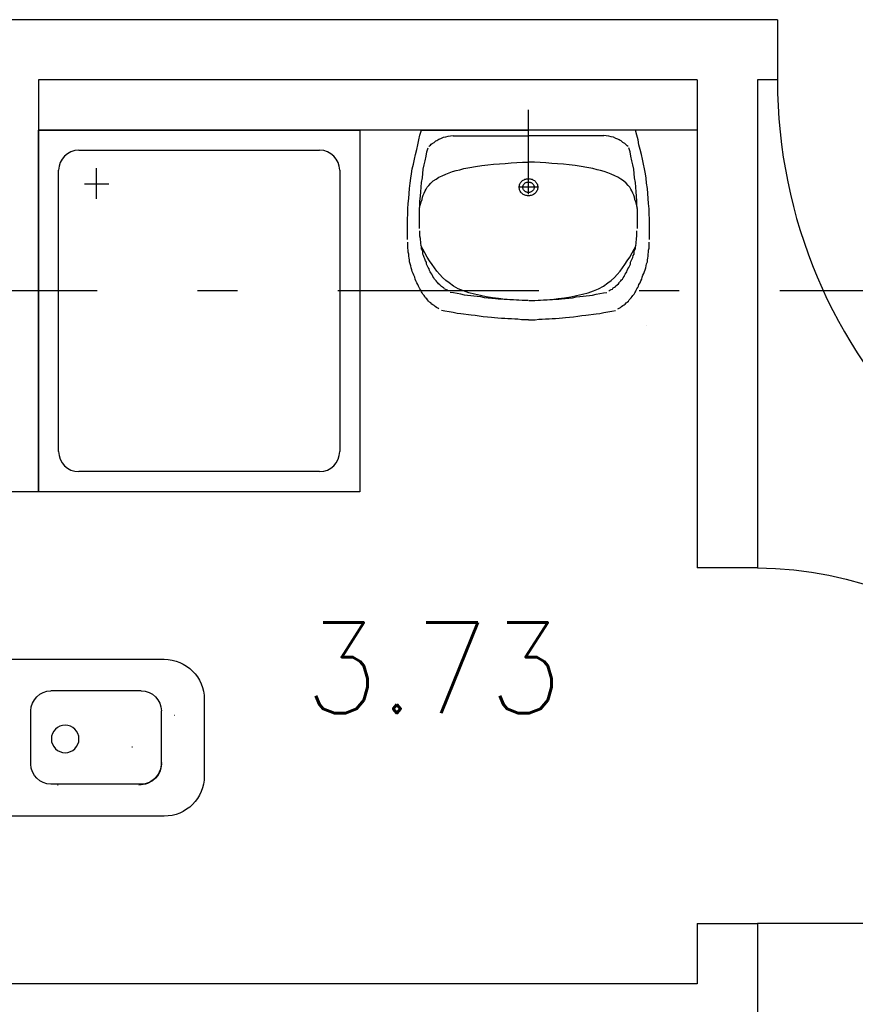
# Model space of a CAD drawing. Extents: x -1702.1 to -1638.5, y 1185.1 to 1220.8.
# Tile 21 of 50: x -1671.8 to -1669.8, y 1196.1 to 1198.6. Entities that reach past the tile are written whole.
import ezdxf
from ezdxf.enums import TextEntityAlignment as Align

# ---------------------------------------------------------------- set-up
doc = ezdxf.new("R2010")
doc.units = 0
doc.header["$MEASUREMENT"] = 0
doc.linetypes.add('DASHDOT', pattern=[1, 0.5, -0.25, 0, -0.25])
doc.layers.get('0').update_dxf_attribs({"linetype": 'CONTINUOUS'})
for name, color, linetype in [('13', 94, 'CONTINUOUS'), ('18', 5, 'CONTINUOUS'), ('45', 132, 'CONTINUOUS'), ('48', 33, 'CONTINUOUS'), ('8', 1, 'CONTINUOUS')]:
    doc.layers.add(name, color=color, linetype=linetype)
doc.styles.add('ROMANS', font='ROMANS', dxfattribs={"height": 0.2})

msp = doc.modelspace()

# ---------------------------------------------------------------- linework, layer by layer
at = {"linetype": 'Continuous'}
msp.add_line((-1670.5816, 1198.16028, 0.21561), (-1670.5816, 1198.35284, 0.21561), dxfattribs=at)
at = {"linetype": 'Continuous', "elevation": 0.21561}
msp.add_lwpolyline([(-1670.2876, 1197.81701), (-1670.2876, 1197.81701), (-1670.2876, 1197.81701), (-1670.2876, 1197.81701)], close=True, dxfattribs=at)
at = {"layer": '13', "linetype": 'Continuous'}
for p, q in [((-1669.9616, 1198.57739, 0.21561), (-1674.3916, 1198.57739, 0.21561)), ((-1671.8016, 1198.42739, 0.21561), (-1671.8016, 1197.40239, 0.21561)), ((-1670.1616, 1198.42739, 0.21561), (-1671.8016, 1198.42739, 0.21561)), ((-1670.1616, 1198.42739, 0.21561), (-1670.1616, 1197.21239, 0.21561)), ((-1669.9616, 1198.42739, 0.21561), (-1670.0116, 1198.42739, 0.21561)), ((-1670.0116, 1198.42739, 0.21561), (-1670.0116, 1197.21239, 0.21561)), ((-1670.1616, 1198.30239, 0.21561), (-1671.8016, 1198.30239, 0.21561)), ((-1671.8016, 1197.40239, 0.21561), (-1672.0016, 1197.40239, 0.21561)), ((-1670.1616, 1196.32739, 0.21561), (-1670.1616, 1196.17739, 0.21561)), ((-1670.0116, 1196.32739, 0.21561), (-1670.0116, 1196.02739, 0.21561)), ((-1670.1616, 1196.17739, 0.21561), (-1672.0016, 1196.17739, 0.21561))]:
    msp.add_line(p, q, dxfattribs=at)
at = {"layer": '13', "linetype": 'Continuous', "elevation": 0.21561}
for points in [[(-1669.9616, 1198.57739), (-1669.9616, 1198.42739), (-1669.9616, 1198.42739), (-1669.9616, 1198.42739)], [(-1670.0116, 1197.21239), (-1670.0116, 1197.21239), (-1670.0116, 1197.21239), (-1670.1616, 1197.21239)], [(-1670.1616, 1196.32739), (-1670.0116, 1196.32739), (-1670.0116, 1196.32739), (-1670.0116, 1196.32739)]]:
    msp.add_lwpolyline(points, dxfattribs=at)
at = {"layer": '18', "linetype": 'Continuous'}
msp.add_line((-1669.1266, 1196.32739, 0.21561), (-1670.0116, 1196.32739, 0.21561), dxfattribs=at)
msp.add_arc((-1668.7016, 1198.42739, 0.215612), 1.26, 180, 270, dxfattribs=at)
at = {"layer": '18', "linetype": 'Continuous', "extrusion": (0, 0, -1)}
msp.add_arc((1670.0116, 1196.32739, -0.215612), 0.885, 90, 180, dxfattribs=at)
at = {"layer": '45', "linetype": 'Continuous'}
for p, q in [((-1670.5816, 1198.33118, 0.21561), (-1670.58161, 1198.33118, 0.21561)), ((-1671.8016, 1197.40239, 0.21561), (-1671.8016, 1198.30239, 0.21561)), ((-1671.8016, 1198.30239, 0.21561), (-1671.0016, 1198.30239, 0.21561)), ((-1671.0016, 1198.30239, 0.21561), (-1671.0016, 1197.40239, 0.21561)), ((-1670.85175, 1198.29032, 0.21561), (-1670.84773, 1198.30239, 0.21561)), ((-1670.84773, 1198.30239, 0.21561), (-1670.5816, 1198.30239, 0.21561)), ((-1670.31545, 1198.30239, 0.21561), (-1670.5816, 1198.30239, 0.21561)), ((-1670.31144, 1198.29032, 0.21561), (-1670.31545, 1198.30239, 0.21561)), ((-1670.85678, 1198.26617, 0.21561), (-1670.85476, 1198.27824, 0.21561)), ((-1670.85476, 1198.27824, 0.21561), (-1670.85175, 1198.29032, 0.21561)), ((-1670.82363, 1198.2671, 0.21561), (-1670.82162, 1198.26895, 0.21561)), ((-1670.82162, 1198.26895, 0.21561), (-1670.81962, 1198.26988, 0.21561)), ((-1670.81962, 1198.26988, 0.21561), (-1670.8166, 1198.27174, 0.21561)), ((-1670.8166, 1198.27174, 0.21561), (-1670.81459, 1198.2736, 0.21561)), ((-1670.81459, 1198.2736, 0.21561), (-1670.81259, 1198.27545, 0.21561)), ((-1670.81259, 1198.27545, 0.21561), (-1670.80958, 1198.27638, 0.21561)), ((-1670.80958, 1198.27638, 0.21561), (-1670.80756, 1198.27824, 0.21561)), ((-1670.80756, 1198.27824, 0.21561), (-1670.80455, 1198.2801, 0.21561)), ((-1670.80455, 1198.2801, 0.21561), (-1670.79953, 1198.28196, 0.21561)), ((-1670.79953, 1198.28196, 0.21561), (-1670.7935, 1198.28474, 0.21561)), ((-1670.7935, 1198.28474, 0.21561), (-1670.78748, 1198.28567, 0.21561)), ((-1670.78748, 1198.28567, 0.21561), (-1670.78145, 1198.28753, 0.21561)), ((-1670.78145, 1198.28753, 0.21561), (-1670.77543, 1198.28846, 0.21561)), ((-1670.77543, 1198.28846, 0.21561), (-1670.7694, 1198.28939, 0.21561)), ((-1670.7694, 1198.28846, 0.21561), (-1670.5816, 1198.28846, 0.21561)), ((-1670.3938, 1198.28846, 0.21561), (-1670.5816, 1198.28846, 0.21561)), ((-1670.38777, 1198.28846, 0.21561), (-1670.3938, 1198.28939, 0.21561)), ((-1670.38174, 1198.28753, 0.21561), (-1670.38777, 1198.28846, 0.21561)), ((-1670.37571, 1198.28567, 0.21561), (-1670.38174, 1198.28753, 0.21561)), ((-1670.36968, 1198.28474, 0.21561), (-1670.37571, 1198.28567, 0.21561)), ((-1670.36367, 1198.28196, 0.21561), (-1670.36968, 1198.28474, 0.21561)), ((-1670.35864, 1198.2801, 0.21561), (-1670.36367, 1198.28196, 0.21561)), ((-1670.35563, 1198.27824, 0.21561), (-1670.35864, 1198.2801, 0.21561)), ((-1670.35362, 1198.27638, 0.21561), (-1670.35563, 1198.27824, 0.21561)), ((-1670.35061, 1198.27545, 0.21561), (-1670.35362, 1198.27638, 0.21561)), ((-1670.3486, 1198.2736, 0.21561), (-1670.35061, 1198.27545, 0.21561)), ((-1670.3466, 1198.27174, 0.21561), (-1670.3486, 1198.2736, 0.21561)), ((-1670.34358, 1198.26988, 0.21561), (-1670.3466, 1198.27174, 0.21561)), ((-1670.34157, 1198.26895, 0.21561), (-1670.34358, 1198.26988, 0.21561)), ((-1670.33956, 1198.2671, 0.21561), (-1670.34157, 1198.26895, 0.21561)), ((-1670.30843, 1198.27824, 0.21561), (-1670.31144, 1198.29032, 0.21561)), ((-1670.30642, 1198.26617, 0.21561), (-1670.30843, 1198.27824, 0.21561)), ((-1671.7016, 1198.25239, 0.21561), (-1671.1016, 1198.25239, 0.21561)), ((-1670.8628, 1198.24202, 0.21561), (-1670.85979, 1198.25409, 0.21561)), ((-1670.85979, 1198.25409, 0.21561), (-1670.85678, 1198.26617, 0.21561)), ((-1670.83669, 1198.23737, 0.21561), (-1670.83468, 1198.24852, 0.21561)), ((-1670.83468, 1198.24852, 0.21561), (-1670.83166, 1198.25874, 0.21561)), ((-1670.82966, 1198.26152, 0.21561), (-1670.82765, 1198.26339, 0.21561)), ((-1670.82765, 1198.26339, 0.21561), (-1670.82565, 1198.26525, 0.21561)), ((-1670.82565, 1198.26525, 0.21561), (-1670.82363, 1198.2671, 0.21561)), ((-1670.33755, 1198.26525, 0.21561), (-1670.33956, 1198.2671, 0.21561)), ((-1670.33554, 1198.26339, 0.21561), (-1670.33755, 1198.26525, 0.21561)), ((-1670.33354, 1198.26152, 0.21561), (-1670.33554, 1198.26339, 0.21561)), ((-1670.32851, 1198.24852, 0.21561), (-1670.33153, 1198.25874, 0.21561)), ((-1670.32651, 1198.23737, 0.21561), (-1670.32851, 1198.24852, 0.21561)), ((-1670.30341, 1198.25409, 0.21561), (-1670.30642, 1198.26617, 0.21561)), ((-1670.3004, 1198.24202, 0.21561), (-1670.30341, 1198.25409, 0.21561)), ((-1670.86781, 1198.21787, 0.21561), (-1670.8658, 1198.22994, 0.21561)), ((-1670.8658, 1198.22994, 0.21561), (-1670.8628, 1198.24202, 0.21561)), ((-1670.84171, 1198.21601, 0.21561), (-1670.83869, 1198.22623, 0.21561)), ((-1670.83869, 1198.22623, 0.21561), (-1670.83669, 1198.23737, 0.21561)), ((-1670.66897, 1198.21787, 0.21561), (-1670.65389, 1198.2188, 0.21561)), ((-1670.65389, 1198.2188, 0.21561), (-1670.63985, 1198.21973, 0.21561)), ((-1670.63985, 1198.21973, 0.21561), (-1670.62479, 1198.22066, 0.21561)), ((-1670.62479, 1198.22066, 0.21561), (-1670.61072, 1198.22158, 0.21561)), ((-1670.61072, 1198.22158, 0.21561), (-1670.59666, 1198.22251, 0.21561)), ((-1670.59666, 1198.22251, 0.21561), (-1670.5816, 1198.22251, 0.21561)), ((-1670.56653, 1198.22251, 0.21561), (-1670.5816, 1198.22251, 0.21561)), ((-1670.55247, 1198.22158, 0.21561), (-1670.56653, 1198.22251, 0.21561)), ((-1670.53841, 1198.22066, 0.21561), (-1670.55247, 1198.22158, 0.21561)), ((-1670.52334, 1198.21973, 0.21561), (-1670.53841, 1198.22066, 0.21561)), ((-1670.5093, 1198.2188, 0.21561), (-1670.52334, 1198.21973, 0.21561)), ((-1670.49423, 1198.21787, 0.21561), (-1670.5093, 1198.2188, 0.21561)), ((-1670.3245, 1198.22623, 0.21561), (-1670.32651, 1198.23737, 0.21561)), ((-1670.32148, 1198.21601, 0.21561), (-1670.3245, 1198.22623, 0.21561)), ((-1670.29739, 1198.22994, 0.21561), (-1670.3004, 1198.24202, 0.21561)), ((-1670.29538, 1198.21787, 0.21561), (-1670.29739, 1198.22994, 0.21561)), ((-1671.7516, 1197.50239, 0.21561), (-1671.7516, 1198.20239, 0.21561)), ((-1671.65761, 1198.13139, 0.21561), (-1671.65761, 1198.20739, 0.21561)), ((-1671.0516, 1198.20239, 0.21561), (-1671.0516, 1197.50239, 0.21561)), ((-1670.87284, 1198.19372, 0.21561), (-1670.87082, 1198.20579, 0.21561)), ((-1670.87082, 1198.20579, 0.21561), (-1670.86781, 1198.21787, 0.21561)), ((-1670.84573, 1198.1835, 0.21561), (-1670.84472, 1198.19465, 0.21561)), ((-1670.84472, 1198.19465, 0.21561), (-1670.84372, 1198.20487, 0.21561)), ((-1670.84372, 1198.20487, 0.21561), (-1670.84171, 1198.21601, 0.21561)), ((-1670.78748, 1198.19279, 0.21561), (-1670.77945, 1198.19652, 0.21561)), ((-1670.77945, 1198.19652, 0.21561), (-1670.7704, 1198.1993, 0.21561)), ((-1670.7704, 1198.1993, 0.21561), (-1670.76136, 1198.20208, 0.21561)), ((-1670.76136, 1198.20208, 0.21561), (-1670.75233, 1198.20394, 0.21561)), ((-1670.75233, 1198.20394, 0.21561), (-1670.74229, 1198.20672, 0.21561)), ((-1670.74229, 1198.20672, 0.21561), (-1670.72721, 1198.20951, 0.21561)), ((-1670.72721, 1198.20951, 0.21561), (-1670.71316, 1198.2123, 0.21561)), ((-1670.71316, 1198.2123, 0.21561), (-1670.69809, 1198.21415, 0.21561)), ((-1670.69809, 1198.21415, 0.21561), (-1670.68303, 1198.21601, 0.21561)), ((-1670.68303, 1198.21601, 0.21561), (-1670.66897, 1198.21787, 0.21561)), ((-1670.48016, 1198.21601, 0.21561), (-1670.49423, 1198.21787, 0.21561)), ((-1670.4651, 1198.21415, 0.21561), (-1670.48016, 1198.21601, 0.21561)), ((-1670.45003, 1198.2123, 0.21561), (-1670.4651, 1198.21415, 0.21561)), ((-1670.43598, 1198.20951, 0.21561), (-1670.45003, 1198.2123, 0.21561)), ((-1670.42091, 1198.20672, 0.21561), (-1670.43598, 1198.20951, 0.21561)), ((-1670.41087, 1198.20394, 0.21561), (-1670.42091, 1198.20672, 0.21561)), ((-1670.40183, 1198.20208, 0.21561), (-1670.41087, 1198.20394, 0.21561)), ((-1670.39278, 1198.1993, 0.21561), (-1670.40183, 1198.20208, 0.21561)), ((-1670.38375, 1198.19652, 0.21561), (-1670.39278, 1198.1993, 0.21561)), ((-1670.37571, 1198.19279, 0.21561), (-1670.38375, 1198.19652, 0.21561)), ((-1670.31947, 1198.20487, 0.21561), (-1670.32148, 1198.21601, 0.21561)), ((-1670.31847, 1198.19465, 0.21561), (-1670.31947, 1198.20487, 0.21561)), ((-1670.31747, 1198.1835, 0.21561), (-1670.31847, 1198.19465, 0.21561)), ((-1670.29237, 1198.20579, 0.21561), (-1670.29538, 1198.21787, 0.21561)), ((-1670.29036, 1198.19372, 0.21561), (-1670.29237, 1198.20579, 0.21561)), ((-1670.87786, 1198.1575, 0.21561), (-1670.87586, 1198.1705, 0.21561)), ((-1670.87586, 1198.1705, 0.21561), (-1670.87484, 1198.18257, 0.21561)), ((-1670.87484, 1198.18257, 0.21561), (-1670.87284, 1198.19372, 0.21561)), ((-1670.84875, 1198.16028, 0.21561), (-1670.84773, 1198.17236, 0.21561)), ((-1670.84773, 1198.17236, 0.21561), (-1670.84573, 1198.1835, 0.21561)), ((-1670.82966, 1198.16493, 0.21561), (-1670.82463, 1198.1705, 0.21561)), ((-1670.82463, 1198.1705, 0.21561), (-1670.81861, 1198.17607, 0.21561)), ((-1670.81861, 1198.17607, 0.21561), (-1670.81158, 1198.18072, 0.21561)), ((-1670.81158, 1198.18072, 0.21561), (-1670.80455, 1198.18536, 0.21561)), ((-1670.80455, 1198.18536, 0.21561), (-1670.79652, 1198.18908, 0.21561)), ((-1670.79652, 1198.18908, 0.21561), (-1670.78748, 1198.19279, 0.21561)), ((-1670.5816, 1198.14264, 0.21561), (-1670.5816, 1198.1835, 0.21561)), ((-1670.36668, 1198.18908, 0.21561), (-1670.37571, 1198.19279, 0.21561)), ((-1670.35864, 1198.18536, 0.21561), (-1670.36668, 1198.18908, 0.21561)), ((-1670.35161, 1198.18072, 0.21561), (-1670.35864, 1198.18536, 0.21561)), ((-1670.34458, 1198.17607, 0.21561), (-1670.35161, 1198.18072, 0.21561)), ((-1670.33855, 1198.1705, 0.21561), (-1670.34458, 1198.17607, 0.21561)), ((-1670.33354, 1198.16493, 0.21561), (-1670.33855, 1198.1705, 0.21561)), ((-1670.31545, 1198.17236, 0.21561), (-1670.31747, 1198.1835, 0.21561)), ((-1670.31445, 1198.16028, 0.21561), (-1670.31545, 1198.17236, 0.21561)), ((-1670.28835, 1198.18257, 0.21561), (-1670.29036, 1198.19372, 0.21561)), ((-1670.28734, 1198.1705, 0.21561), (-1670.28835, 1198.18257, 0.21561)), ((-1670.28533, 1198.1575, 0.21561), (-1670.28734, 1198.1705, 0.21561)), ((-1671.6876, 1198.16839, 0.21561), (-1671.6266, 1198.16839, 0.21561)), ((-1670.87886, 1198.14449, 0.21561), (-1670.87786, 1198.1575, 0.21561)), ((-1670.85075, 1198.13799, 0.21561), (-1670.84975, 1198.14914, 0.21561)), ((-1670.84975, 1198.14914, 0.21561), (-1670.84875, 1198.16028, 0.21561)), ((-1670.84372, 1198.14078, 0.21561), (-1670.84171, 1198.14542, 0.21561)), ((-1670.84171, 1198.14542, 0.21561), (-1670.83869, 1198.151, 0.21561)), ((-1670.83869, 1198.151, 0.21561), (-1670.83669, 1198.15564, 0.21561)), ((-1670.83669, 1198.15564, 0.21561), (-1670.83368, 1198.16028, 0.21561)), ((-1670.83368, 1198.16028, 0.21561), (-1670.82966, 1198.16493, 0.21561)), ((-1670.55649, 1198.16028, 0.21561), (-1670.6067, 1198.16028, 0.21561)), ((-1670.32951, 1198.16028, 0.21561), (-1670.33354, 1198.16493, 0.21561)), ((-1670.32651, 1198.15564, 0.21561), (-1670.32951, 1198.16028, 0.21561)), ((-1670.3245, 1198.151, 0.21561), (-1670.32651, 1198.15564, 0.21561)), ((-1670.32148, 1198.14542, 0.21561), (-1670.3245, 1198.151, 0.21561)), ((-1670.31947, 1198.14078, 0.21561), (-1670.32148, 1198.14542, 0.21561)), ((-1670.31345, 1198.14914, 0.21561), (-1670.31445, 1198.16028, 0.21561)), ((-1670.31244, 1198.13799, 0.21561), (-1670.31345, 1198.14914, 0.21561)), ((-1670.28432, 1198.14449, 0.21561), (-1670.28533, 1198.1575, 0.21561)), ((-1670.88088, 1198.11942, 0.21561), (-1670.87988, 1198.13242, 0.21561)), ((-1670.87988, 1198.13242, 0.21561), (-1670.87886, 1198.14449, 0.21561)), ((-1670.85175, 1198.12592, 0.21561), (-1670.85075, 1198.13799, 0.21561)), ((-1670.85175, 1198.11477, 0.21561), (-1670.85175, 1198.12592, 0.21561)), ((-1670.85075, 1198.11849, 0.21561), (-1670.84875, 1198.12406, 0.21561)), ((-1670.84875, 1198.12406, 0.21561), (-1670.84673, 1198.12963, 0.21561)), ((-1670.84673, 1198.12963, 0.21561), (-1670.84573, 1198.13521, 0.21561)), ((-1670.84573, 1198.13521, 0.21561), (-1670.84372, 1198.14078, 0.21561)), ((-1670.31747, 1198.13521, 0.21561), (-1670.31947, 1198.14078, 0.21561)), ((-1670.31646, 1198.12963, 0.21561), (-1670.31747, 1198.13521, 0.21561)), ((-1670.31445, 1198.12406, 0.21561), (-1670.31646, 1198.12963, 0.21561)), ((-1670.31244, 1198.11849, 0.21561), (-1670.31445, 1198.12406, 0.21561)), ((-1670.31144, 1198.12592, 0.21561), (-1670.31244, 1198.13799, 0.21561)), ((-1670.31144, 1198.11477, 0.21561), (-1670.31144, 1198.12592, 0.21561)), ((-1670.28332, 1198.13242, 0.21561), (-1670.28432, 1198.14449, 0.21561)), ((-1670.28231, 1198.11942, 0.21561), (-1670.28332, 1198.13242, 0.21561)), ((-1670.88188, 1198.10641, 0.21561), (-1670.88088, 1198.11942, 0.21561)), ((-1670.88188, 1198.09341, 0.21561), (-1670.88188, 1198.10641, 0.21561)), ((-1670.85276, 1198.10363, 0.21561), (-1670.85175, 1198.11477, 0.21561)), ((-1670.85276, 1198.10734, 0.21561), (-1670.85175, 1198.11291, 0.21561)), ((-1670.85276, 1198.09155, 0.21561), (-1670.85276, 1198.10363, 0.21561)), ((-1670.85175, 1198.11291, 0.21561), (-1670.85075, 1198.11849, 0.21561)), ((-1670.31144, 1198.11291, 0.21561), (-1670.31244, 1198.11849, 0.21561)), ((-1670.31044, 1198.10363, 0.21561), (-1670.31144, 1198.11477, 0.21561)), ((-1670.31044, 1198.10734, 0.21561), (-1670.31144, 1198.11291, 0.21561)), ((-1670.31044, 1198.09155, 0.21561), (-1670.31044, 1198.10363, 0.21561)), ((-1670.28131, 1198.10641, 0.21561), (-1670.28231, 1198.11942, 0.21561)), ((-1670.28131, 1198.09341, 0.21561), (-1670.28131, 1198.10641, 0.21561)), ((-1670.88289, 1198.08134, 0.21561), (-1670.88188, 1198.09341, 0.21561)), ((-1670.88289, 1198.06834, 0.21561), (-1670.88289, 1198.08134, 0.21561)), ((-1670.85276, 1198.08041, 0.21561), (-1670.85276, 1198.09155, 0.21561)), ((-1670.85276, 1198.06834, 0.21561), (-1670.85276, 1198.08041, 0.21561)), ((-1670.31044, 1198.08041, 0.21561), (-1670.31044, 1198.09155, 0.21561)), ((-1670.31044, 1198.06834, 0.21561), (-1670.31044, 1198.08041, 0.21561)), ((-1670.28031, 1198.08134, 0.21561), (-1670.28131, 1198.09341, 0.21561)), ((-1670.28031, 1198.06834, 0.21561), (-1670.28031, 1198.08134, 0.21561)), ((-1670.88289, 1198.05533, 0.21561), (-1670.88289, 1198.06834, 0.21561)), ((-1670.88289, 1198.04233, 0.21561), (-1670.88289, 1198.05533, 0.21561)), ((-1670.85276, 1198.05719, 0.21561), (-1670.85276, 1198.06834, 0.21561)), ((-1670.85175, 1198.04697, 0.21561), (-1670.85175, 1198.05161, 0.21561)), ((-1670.31144, 1198.04697, 0.21561), (-1670.31144, 1198.05161, 0.21561)), ((-1670.31044, 1198.05719, 0.21561), (-1670.31044, 1198.06834, 0.21561)), ((-1670.28031, 1198.05533, 0.21561), (-1670.28031, 1198.06834, 0.21561)), ((-1670.28031, 1198.04233, 0.21561), (-1670.28031, 1198.05533, 0.21561)), ((-1670.88289, 1198.03025, 0.21561), (-1670.88289, 1198.04233, 0.21561)), ((-1670.88188, 1198.01818, 0.21561), (-1670.88188, 1198.02375, 0.21561)), ((-1670.85175, 1198.04233, 0.21561), (-1670.85175, 1198.04697, 0.21561)), ((-1670.85175, 1198.03861, 0.21561), (-1670.85175, 1198.04233, 0.21561)), ((-1670.85075, 1198.03304, 0.21561), (-1670.85175, 1198.03861, 0.21561)), ((-1670.85075, 1198.02932, 0.21561), (-1670.85075, 1198.03304, 0.21561)), ((-1670.84975, 1198.02468, 0.21561), (-1670.85075, 1198.02932, 0.21561)), ((-1670.84975, 1198.02003, 0.21561), (-1670.84975, 1198.02468, 0.21561)), ((-1670.31345, 1198.02468, 0.21561), (-1670.31244, 1198.02932, 0.21561)), ((-1670.31345, 1198.02003, 0.21561), (-1670.31345, 1198.02468, 0.21561)), ((-1670.31244, 1198.03304, 0.21561), (-1670.31144, 1198.03861, 0.21561)), ((-1670.31244, 1198.02932, 0.21561), (-1670.31244, 1198.03304, 0.21561)), ((-1670.31144, 1198.04233, 0.21561), (-1670.31144, 1198.04697, 0.21561)), ((-1670.31144, 1198.03861, 0.21561), (-1670.31144, 1198.04233, 0.21561)), ((-1670.28131, 1198.01818, 0.21561), (-1670.28131, 1198.02375, 0.21561)), ((-1670.28031, 1198.03025, 0.21561), (-1670.28031, 1198.04233, 0.21561)), ((-1670.88188, 1198.01353, 0.21561), (-1670.88188, 1198.01818, 0.21561)), ((-1670.88188, 1198.00889, 0.21561), (-1670.88188, 1198.01353, 0.21561)), ((-1670.88088, 1198.00332, 0.21561), (-1670.88188, 1198.00889, 0.21561)), ((-1670.88088, 1197.99867, 0.21561), (-1670.88088, 1198.00332, 0.21561)), ((-1670.87988, 1197.99403, 0.21561), (-1670.88088, 1197.99867, 0.21561)), ((-1670.84875, 1198.01539, 0.21561), (-1670.84975, 1198.02003, 0.21561)), ((-1670.84472, 1198.0061, 0.21561), (-1670.84975, 1198.01632, 0.21561)), ((-1670.84773, 1198.01168, 0.21561), (-1670.84875, 1198.01539, 0.21561)), ((-1670.84773, 1198.00703, 0.21561), (-1670.84773, 1198.01168, 0.21561)), ((-1670.84573, 1198.00332, 0.21561), (-1670.84773, 1198.00703, 0.21561)), ((-1670.84472, 1197.99867, 0.21561), (-1670.84573, 1198.00332, 0.21561)), ((-1670.8397, 1197.99681, 0.21561), (-1670.84472, 1198.0061, 0.21561)), ((-1670.84472, 1197.99403, 0.21561), (-1670.84472, 1197.99867, 0.21561)), ((-1670.3235, 1197.99681, 0.21561), (-1670.31847, 1198.0061, 0.21561)), ((-1670.31847, 1198.0061, 0.21561), (-1670.31345, 1198.01632, 0.21561)), ((-1670.31847, 1197.99867, 0.21561), (-1670.31747, 1198.00332, 0.21561)), ((-1670.31847, 1197.99403, 0.21561), (-1670.31847, 1197.99867, 0.21561)), ((-1670.31747, 1198.00332, 0.21561), (-1670.31545, 1198.00703, 0.21561)), ((-1670.31545, 1198.01168, 0.21561), (-1670.31445, 1198.01539, 0.21561)), ((-1670.31545, 1198.00703, 0.21561), (-1670.31545, 1198.01168, 0.21561)), ((-1670.31445, 1198.01539, 0.21561), (-1670.31345, 1198.02003, 0.21561)), ((-1670.28332, 1197.99403, 0.21561), (-1670.28231, 1197.99867, 0.21561)), ((-1670.28231, 1198.00332, 0.21561), (-1670.28131, 1198.00889, 0.21561)), ((-1670.28231, 1197.99867, 0.21561), (-1670.28231, 1198.00332, 0.21561)), ((-1670.28131, 1198.01353, 0.21561), (-1670.28131, 1198.01818, 0.21561)), ((-1670.28131, 1198.00889, 0.21561), (-1670.28131, 1198.01353, 0.21561)), ((-1670.87988, 1197.98846, 0.21561), (-1670.87988, 1197.99403, 0.21561)), ((-1670.87886, 1197.98381, 0.21561), (-1670.87988, 1197.98846, 0.21561)), ((-1670.87786, 1197.97917, 0.21561), (-1670.87886, 1197.98381, 0.21561)), ((-1670.87786, 1197.97452, 0.21561), (-1670.87786, 1197.97917, 0.21561)), ((-1670.87586, 1197.96988, 0.21561), (-1670.87786, 1197.97452, 0.21561)), ((-1670.84272, 1197.99031, 0.21561), (-1670.84472, 1197.99403, 0.21561)), ((-1670.84171, 1197.98567, 0.21561), (-1670.84272, 1197.99031, 0.21561)), ((-1670.8397, 1197.98195, 0.21561), (-1670.84171, 1197.98567, 0.21561)), ((-1670.83368, 1197.9866, 0.21561), (-1670.8397, 1197.99681, 0.21561)), ((-1670.83769, 1197.97731, 0.21561), (-1670.8397, 1197.98195, 0.21561)), ((-1670.83569, 1197.97359, 0.21561), (-1670.83769, 1197.97731, 0.21561)), ((-1670.83569, 1197.96895, 0.21561), (-1670.83569, 1197.97359, 0.21561)), ((-1670.82765, 1197.97731, 0.21561), (-1670.83368, 1197.9866, 0.21561)), ((-1670.82162, 1197.96802, 0.21561), (-1670.82765, 1197.97731, 0.21561)), ((-1670.34157, 1197.96802, 0.21561), (-1670.33554, 1197.97731, 0.21561)), ((-1670.33554, 1197.97731, 0.21561), (-1670.32951, 1197.9866, 0.21561)), ((-1670.32951, 1197.9866, 0.21561), (-1670.3235, 1197.99681, 0.21561)), ((-1670.32751, 1197.97359, 0.21561), (-1670.3255, 1197.97731, 0.21561)), ((-1670.32751, 1197.96895, 0.21561), (-1670.32751, 1197.97359, 0.21561)), ((-1670.3255, 1197.97731, 0.21561), (-1670.3235, 1197.98195, 0.21561)), ((-1670.3235, 1197.98195, 0.21561), (-1670.32148, 1197.98567, 0.21561)), ((-1670.32148, 1197.98567, 0.21561), (-1670.32048, 1197.99031, 0.21561)), ((-1670.32048, 1197.99031, 0.21561), (-1670.31847, 1197.99403, 0.21561)), ((-1670.28734, 1197.96988, 0.21561), (-1670.28533, 1197.97452, 0.21561)), ((-1670.28533, 1197.97917, 0.21561), (-1670.28432, 1197.98381, 0.21561)), ((-1670.28533, 1197.97452, 0.21561), (-1670.28533, 1197.97917, 0.21561)), ((-1670.28432, 1197.98381, 0.21561), (-1670.28332, 1197.98846, 0.21561)), ((-1670.28332, 1197.98846, 0.21561), (-1670.28332, 1197.99403, 0.21561)), ((-1670.87484, 1197.96431, 0.21561), (-1670.87586, 1197.96988, 0.21561)), ((-1670.87384, 1197.95966, 0.21561), (-1670.87484, 1197.96431, 0.21561)), ((-1670.87182, 1197.95502, 0.21561), (-1670.87384, 1197.95966, 0.21561)), ((-1670.87082, 1197.95037, 0.21561), (-1670.87182, 1197.95502, 0.21561)), ((-1670.86881, 1197.94573, 0.21561), (-1670.87082, 1197.95037, 0.21561)), ((-1670.83368, 1197.96524, 0.21561), (-1670.83569, 1197.96895, 0.21561)), ((-1670.83166, 1197.96059, 0.21561), (-1670.83368, 1197.96524, 0.21561)), ((-1670.82866, 1197.95688, 0.21561), (-1670.83166, 1197.96059, 0.21561)), ((-1670.82765, 1197.95316, 0.21561), (-1670.82866, 1197.95688, 0.21561)), ((-1670.82665, 1197.94945, 0.21561), (-1670.82765, 1197.95316, 0.21561)), ((-1670.82463, 1197.94759, 0.21561), (-1670.82665, 1197.94945, 0.21561)), ((-1670.8156, 1197.95966, 0.21561), (-1670.82162, 1197.96802, 0.21561)), ((-1670.80958, 1197.9513, 0.21561), (-1670.8156, 1197.95966, 0.21561)), ((-1670.80255, 1197.94294, 0.21561), (-1670.80958, 1197.9513, 0.21561)), ((-1670.36065, 1197.94294, 0.21561), (-1670.35362, 1197.9513, 0.21561)), ((-1670.35362, 1197.9513, 0.21561), (-1670.3476, 1197.95966, 0.21561)), ((-1670.3476, 1197.95966, 0.21561), (-1670.34157, 1197.96802, 0.21561)), ((-1670.33855, 1197.94759, 0.21561), (-1670.33654, 1197.94945, 0.21561)), ((-1670.33654, 1197.94945, 0.21561), (-1670.33554, 1197.95316, 0.21561)), ((-1670.33554, 1197.95316, 0.21561), (-1670.33454, 1197.95688, 0.21561)), ((-1670.33454, 1197.95688, 0.21561), (-1670.33153, 1197.96059, 0.21561)), ((-1670.33153, 1197.96059, 0.21561), (-1670.32951, 1197.96524, 0.21561)), ((-1670.32951, 1197.96524, 0.21561), (-1670.32751, 1197.96895, 0.21561)), ((-1670.29438, 1197.94573, 0.21561), (-1670.29237, 1197.95037, 0.21561)), ((-1670.29237, 1197.95037, 0.21561), (-1670.29136, 1197.95502, 0.21561)), ((-1670.29136, 1197.95502, 0.21561), (-1670.28935, 1197.95966, 0.21561)), ((-1670.28935, 1197.95966, 0.21561), (-1670.28835, 1197.96431, 0.21561)), ((-1670.28835, 1197.96431, 0.21561), (-1670.28734, 1197.96988, 0.21561)), ((-1670.86681, 1197.94109, 0.21561), (-1670.86881, 1197.94573, 0.21561)), ((-1670.8648, 1197.93644, 0.21561), (-1670.86681, 1197.94109, 0.21561)), ((-1670.86381, 1197.9318, 0.21561), (-1670.8648, 1197.93644, 0.21561)), ((-1670.86179, 1197.92715, 0.21561), (-1670.86381, 1197.9318, 0.21561)), ((-1670.85979, 1197.92251, 0.21561), (-1670.86179, 1197.92715, 0.21561)), ((-1670.82263, 1197.94387, 0.21561), (-1670.82463, 1197.94759, 0.21561)), ((-1670.82062, 1197.94016, 0.21561), (-1670.82263, 1197.94387, 0.21561)), ((-1670.81962, 1197.9383, 0.21561), (-1670.82062, 1197.94016, 0.21561)), ((-1670.81761, 1197.93458, 0.21561), (-1670.81962, 1197.9383, 0.21561)), ((-1670.8156, 1197.9318, 0.21561), (-1670.81761, 1197.93458, 0.21561)), ((-1670.81359, 1197.92994, 0.21561), (-1670.8156, 1197.9318, 0.21561)), ((-1670.81158, 1197.92715, 0.21561), (-1670.81359, 1197.92994, 0.21561)), ((-1670.80857, 1197.92437, 0.21561), (-1670.81158, 1197.92715, 0.21561)), ((-1670.79552, 1197.93551, 0.21561), (-1670.80255, 1197.94294, 0.21561)), ((-1670.78748, 1197.92808, 0.21561), (-1670.79552, 1197.93551, 0.21561)), ((-1670.77945, 1197.92251, 0.21561), (-1670.78748, 1197.92808, 0.21561)), ((-1670.38375, 1197.92251, 0.21561), (-1670.37571, 1197.92808, 0.21561)), ((-1670.37571, 1197.92808, 0.21561), (-1670.36768, 1197.93551, 0.21561)), ((-1670.36768, 1197.93551, 0.21561), (-1670.36065, 1197.94294, 0.21561)), ((-1670.35463, 1197.92437, 0.21561), (-1670.35161, 1197.92715, 0.21561)), ((-1670.35161, 1197.92715, 0.21561), (-1670.3496, 1197.92994, 0.21561)), ((-1670.3496, 1197.92994, 0.21561), (-1670.3476, 1197.9318, 0.21561)), ((-1670.3476, 1197.9318, 0.21561), (-1670.34558, 1197.93458, 0.21561)), ((-1670.34558, 1197.93458, 0.21561), (-1670.34358, 1197.9383, 0.21561)), ((-1670.34358, 1197.9383, 0.21561), (-1670.34257, 1197.94016, 0.21561)), ((-1670.34257, 1197.94016, 0.21561), (-1670.34057, 1197.94387, 0.21561)), ((-1670.34057, 1197.94387, 0.21561), (-1670.33855, 1197.94759, 0.21561)), ((-1670.30341, 1197.92251, 0.21561), (-1670.3014, 1197.92715, 0.21561)), ((-1670.3014, 1197.92715, 0.21561), (-1670.29938, 1197.9318, 0.21561)), ((-1670.29938, 1197.9318, 0.21561), (-1670.29839, 1197.93644, 0.21561)), ((-1670.29839, 1197.93644, 0.21561), (-1670.29639, 1197.94109, 0.21561)), ((-1670.29639, 1197.94109, 0.21561), (-1670.29438, 1197.94573, 0.21561)), ((-1670.85678, 1197.91787, 0.21561), (-1670.85979, 1197.92251, 0.21561)), ((-1670.85578, 1197.91415, 0.21561), (-1670.85678, 1197.91787, 0.21561)), ((-1670.85376, 1197.91044, 0.21561), (-1670.85578, 1197.91415, 0.21561)), ((-1670.85175, 1197.90765, 0.21561), (-1670.85376, 1197.91044, 0.21561)), ((-1670.84975, 1197.90393, 0.21561), (-1670.85175, 1197.90765, 0.21561)), ((-1670.84773, 1197.90022, 0.21561), (-1670.84975, 1197.90393, 0.21561)), ((-1670.84673, 1197.89743, 0.21561), (-1670.84773, 1197.90022, 0.21561)), ((-1670.80756, 1197.92251, 0.21561), (-1670.80857, 1197.92437, 0.21561)), ((-1670.80556, 1197.91972, 0.21561), (-1670.80756, 1197.92251, 0.21561)), ((-1670.80255, 1197.91694, 0.21561), (-1670.80556, 1197.91972, 0.21561)), ((-1670.79953, 1197.91508, 0.21561), (-1670.80255, 1197.91694, 0.21561)), ((-1670.79852, 1197.91322, 0.21561), (-1670.79953, 1197.91508, 0.21561)), ((-1670.79552, 1197.91136, 0.21561), (-1670.79852, 1197.91322, 0.21561)), ((-1670.7925, 1197.90951, 0.21561), (-1670.79552, 1197.91136, 0.21561)), ((-1670.79049, 1197.90672, 0.21561), (-1670.7925, 1197.90951, 0.21561)), ((-1670.78748, 1197.90579, 0.21561), (-1670.79049, 1197.90672, 0.21561)), ((-1670.78446, 1197.90393, 0.21561), (-1670.78748, 1197.90579, 0.21561)), ((-1670.78145, 1197.90208, 0.21561), (-1670.78446, 1197.90393, 0.21561)), ((-1670.7684, 1197.91415, 0.21561), (-1670.77945, 1197.92251, 0.21561)), ((-1670.75635, 1197.90765, 0.21561), (-1670.7684, 1197.91415, 0.21561)), ((-1670.74329, 1197.90208, 0.21561), (-1670.75635, 1197.90765, 0.21561)), ((-1670.73023, 1197.89743, 0.21561), (-1670.74329, 1197.90208, 0.21561)), ((-1670.43296, 1197.89743, 0.21561), (-1670.4199, 1197.90208, 0.21561)), ((-1670.4199, 1197.90208, 0.21561), (-1670.40685, 1197.90765, 0.21561)), ((-1670.40685, 1197.90765, 0.21561), (-1670.3948, 1197.91415, 0.21561)), ((-1670.3948, 1197.91415, 0.21561), (-1670.38375, 1197.92251, 0.21561)), ((-1670.38174, 1197.90208, 0.21561), (-1670.37873, 1197.90393, 0.21561)), ((-1670.37873, 1197.90393, 0.21561), (-1670.37571, 1197.90579, 0.21561)), ((-1670.37571, 1197.90579, 0.21561), (-1670.3727, 1197.90672, 0.21561)), ((-1670.3727, 1197.90672, 0.21561), (-1670.3707, 1197.90951, 0.21561)), ((-1670.3707, 1197.90951, 0.21561), (-1670.36768, 1197.91136, 0.21561)), ((-1670.36768, 1197.91136, 0.21561), (-1670.36467, 1197.91322, 0.21561)), ((-1670.36467, 1197.91322, 0.21561), (-1670.36367, 1197.91508, 0.21561)), ((-1670.36367, 1197.91508, 0.21561), (-1670.36065, 1197.91694, 0.21561)), ((-1670.36065, 1197.91694, 0.21561), (-1670.35764, 1197.91972, 0.21561)), ((-1670.35764, 1197.91972, 0.21561), (-1670.35563, 1197.92251, 0.21561)), ((-1670.35563, 1197.92251, 0.21561), (-1670.35463, 1197.92437, 0.21561)), ((-1670.31646, 1197.89743, 0.21561), (-1670.31545, 1197.90022, 0.21561)), ((-1670.31545, 1197.90022, 0.21561), (-1670.31345, 1197.90393, 0.21561)), ((-1670.31345, 1197.90393, 0.21561), (-1670.31144, 1197.90765, 0.21561)), ((-1670.31144, 1197.90765, 0.21561), (-1670.30943, 1197.91044, 0.21561)), ((-1670.30943, 1197.91044, 0.21561), (-1670.30742, 1197.91415, 0.21561)), ((-1670.30742, 1197.91415, 0.21561), (-1670.30642, 1197.91787, 0.21561)), ((-1670.30642, 1197.91787, 0.21561), (-1670.30341, 1197.92251, 0.21561)), ((-1670.84472, 1197.89372, 0.21561), (-1670.84673, 1197.89743, 0.21561)), ((-1670.84171, 1197.89093, 0.21561), (-1670.84472, 1197.89372, 0.21561)), ((-1670.8397, 1197.88814, 0.21561), (-1670.84171, 1197.89093, 0.21561)), ((-1670.83769, 1197.88536, 0.21561), (-1670.8397, 1197.88814, 0.21561)), ((-1670.83468, 1197.88257, 0.21561), (-1670.83769, 1197.88536, 0.21561)), ((-1670.83268, 1197.87979, 0.21561), (-1670.83468, 1197.88257, 0.21561)), ((-1670.83066, 1197.877, 0.21561), (-1670.83268, 1197.87979, 0.21561)), ((-1670.82765, 1197.87421, 0.21561), (-1670.83066, 1197.877, 0.21561)), ((-1670.7684, 1197.89743, 0.21561), (-1670.77643, 1197.89836, 0.21561)), ((-1670.75936, 1197.89558, 0.21561), (-1670.7684, 1197.89743, 0.21561)), ((-1670.75032, 1197.89372, 0.21561), (-1670.75936, 1197.89558, 0.21561)), ((-1670.74128, 1197.89186, 0.21561), (-1670.75032, 1197.89372, 0.21561)), ((-1670.73325, 1197.89093, 0.21561), (-1670.74128, 1197.89186, 0.21561)), ((-1670.70915, 1197.88814, 0.21561), (-1670.73325, 1197.89093, 0.21561)), ((-1670.71617, 1197.89372, 0.21561), (-1670.73023, 1197.89743, 0.21561)), ((-1670.7011, 1197.89093, 0.21561), (-1670.71617, 1197.89372, 0.21561)), ((-1670.7001, 1197.88722, 0.21561), (-1670.70915, 1197.88814, 0.21561)), ((-1670.68705, 1197.88722, 0.21561), (-1670.7011, 1197.89093, 0.21561)), ((-1670.69106, 1197.88536, 0.21561), (-1670.7001, 1197.88722, 0.21561)), ((-1670.68203, 1197.88443, 0.21561), (-1670.69106, 1197.88536, 0.21561)), ((-1670.67098, 1197.88536, 0.21561), (-1670.68705, 1197.88722, 0.21561)), ((-1670.67299, 1197.8835, 0.21561), (-1670.68203, 1197.88443, 0.21561)), ((-1670.66395, 1197.88257, 0.21561), (-1670.67299, 1197.8835, 0.21561)), ((-1670.65592, 1197.8835, 0.21561), (-1670.67098, 1197.88536, 0.21561)), ((-1670.65692, 1197.88164, 0.21561), (-1670.66395, 1197.88257, 0.21561)), ((-1670.64989, 1197.88164, 0.21561), (-1670.65692, 1197.88164, 0.21561)), ((-1670.63985, 1197.88071, 0.21561), (-1670.65592, 1197.8835, 0.21561)), ((-1670.64186, 1197.88071, 0.21561), (-1670.64989, 1197.88164, 0.21561)), ((-1670.63483, 1197.88071, 0.21561), (-1670.64186, 1197.88071, 0.21561)), ((-1670.62377, 1197.87979, 0.21561), (-1670.63985, 1197.88071, 0.21561)), ((-1670.6278, 1197.87979, 0.21561), (-1670.63483, 1197.88071, 0.21561)), ((-1670.61876, 1197.87979, 0.21561), (-1670.6278, 1197.87979, 0.21561)), ((-1670.61173, 1197.87886, 0.21561), (-1670.61876, 1197.87979, 0.21561)), ((-1670.6057, 1197.87886, 0.21561), (-1670.61173, 1197.87886, 0.21561)), ((-1670.59766, 1197.87793, 0.21561), (-1670.6057, 1197.87886, 0.21561)), ((-1670.59062, 1197.87793, 0.21561), (-1670.59766, 1197.87793, 0.21561)), ((-1670.5826, 1197.87793, 0.21561), (-1670.59062, 1197.87793, 0.21561)), ((-1670.58059, 1197.87793, 0.21561), (-1670.57257, 1197.87793, 0.21561)), ((-1670.57257, 1197.87793, 0.21561), (-1670.56553, 1197.87793, 0.21561)), ((-1670.56553, 1197.87793, 0.21561), (-1670.55749, 1197.87886, 0.21561)), ((-1670.55749, 1197.87886, 0.21561), (-1670.55147, 1197.87886, 0.21561)), ((-1670.55147, 1197.87886, 0.21561), (-1670.54444, 1197.87979, 0.21561)), ((-1670.54444, 1197.87979, 0.21561), (-1670.5354, 1197.87979, 0.21561)), ((-1670.53941, 1197.87979, 0.21561), (-1670.52334, 1197.88071, 0.21561)), ((-1670.5354, 1197.87979, 0.21561), (-1670.52837, 1197.88071, 0.21561)), ((-1670.52837, 1197.88071, 0.21561), (-1670.52134, 1197.88071, 0.21561)), ((-1670.52334, 1197.88071, 0.21561), (-1670.50728, 1197.8835, 0.21561)), ((-1670.52134, 1197.88071, 0.21561), (-1670.5133, 1197.88164, 0.21561)), ((-1670.5133, 1197.88164, 0.21561), (-1670.50627, 1197.88164, 0.21561)), ((-1670.50728, 1197.8835, 0.21561), (-1670.49221, 1197.88536, 0.21561)), ((-1670.50627, 1197.88164, 0.21561), (-1670.49924, 1197.88257, 0.21561)), ((-1670.49924, 1197.88257, 0.21561), (-1670.4902, 1197.8835, 0.21561)), ((-1670.49221, 1197.88536, 0.21561), (-1670.47614, 1197.88722, 0.21561)), ((-1670.4902, 1197.8835, 0.21561), (-1670.48117, 1197.88443, 0.21561)), ((-1670.48117, 1197.88443, 0.21561), (-1670.47213, 1197.88536, 0.21561)), ((-1670.47614, 1197.88722, 0.21561), (-1670.46208, 1197.89093, 0.21561)), ((-1670.47213, 1197.88536, 0.21561), (-1670.46309, 1197.88722, 0.21561)), ((-1670.46309, 1197.88722, 0.21561), (-1670.45405, 1197.88814, 0.21561)), ((-1670.46208, 1197.89093, 0.21561), (-1670.44703, 1197.89372, 0.21561)), ((-1670.45405, 1197.88814, 0.21561), (-1670.42994, 1197.89093, 0.21561)), ((-1670.44703, 1197.89372, 0.21561), (-1670.43296, 1197.89743, 0.21561)), ((-1670.42994, 1197.89093, 0.21561), (-1670.42191, 1197.89186, 0.21561)), ((-1670.42191, 1197.89186, 0.21561), (-1670.41287, 1197.89372, 0.21561)), ((-1670.41287, 1197.89372, 0.21561), (-1670.40384, 1197.89558, 0.21561)), ((-1670.40384, 1197.89558, 0.21561), (-1670.3948, 1197.89743, 0.21561)), ((-1670.3948, 1197.89743, 0.21561), (-1670.38677, 1197.89836, 0.21561)), ((-1670.33554, 1197.87421, 0.21561), (-1670.33253, 1197.877, 0.21561)), ((-1670.33253, 1197.877, 0.21561), (-1670.33052, 1197.87979, 0.21561)), ((-1670.33052, 1197.87979, 0.21561), (-1670.32851, 1197.88257, 0.21561)), ((-1670.32851, 1197.88257, 0.21561), (-1670.3255, 1197.88536, 0.21561)), ((-1670.3255, 1197.88536, 0.21561), (-1670.3235, 1197.88814, 0.21561)), ((-1670.3235, 1197.88814, 0.21561), (-1670.32148, 1197.89093, 0.21561)), ((-1670.32148, 1197.89093, 0.21561), (-1670.31847, 1197.89372, 0.21561)), ((-1670.31847, 1197.89372, 0.21561), (-1670.31646, 1197.89743, 0.21561)), ((-1670.82463, 1197.87236, 0.21561), (-1670.82765, 1197.87421, 0.21561)), ((-1670.82263, 1197.86957, 0.21561), (-1670.82463, 1197.87236, 0.21561)), ((-1670.81962, 1197.86771, 0.21561), (-1670.82263, 1197.86957, 0.21561)), ((-1670.8166, 1197.86585, 0.21561), (-1670.81962, 1197.86771, 0.21561)), ((-1670.81359, 1197.86307, 0.21561), (-1670.8166, 1197.86585, 0.21561)), ((-1670.81058, 1197.86121, 0.21561), (-1670.81359, 1197.86307, 0.21561)), ((-1670.80756, 1197.85935, 0.21561), (-1670.81058, 1197.86121, 0.21561)), ((-1670.80455, 1197.85749, 0.21561), (-1670.80756, 1197.85935, 0.21561)), ((-1670.78949, 1197.85192, 0.21561), (-1670.79852, 1197.85378, 0.21561)), ((-1670.77945, 1197.85006, 0.21561), (-1670.78949, 1197.85192, 0.21561)), ((-1670.38375, 1197.85006, 0.21561), (-1670.37371, 1197.85192, 0.21561)), ((-1670.37371, 1197.85192, 0.21561), (-1670.36467, 1197.85378, 0.21561)), ((-1670.35864, 1197.85749, 0.21561), (-1670.35563, 1197.85935, 0.21561)), ((-1670.35563, 1197.85935, 0.21561), (-1670.35261, 1197.86121, 0.21561)), ((-1670.35261, 1197.86121, 0.21561), (-1670.3496, 1197.86307, 0.21561)), ((-1670.3496, 1197.86307, 0.21561), (-1670.3466, 1197.86585, 0.21561)), ((-1670.3466, 1197.86585, 0.21561), (-1670.34358, 1197.86771, 0.21561)), ((-1670.34358, 1197.86771, 0.21561), (-1670.34057, 1197.86957, 0.21561)), ((-1670.34057, 1197.86957, 0.21561), (-1670.33855, 1197.87236, 0.21561)), ((-1670.33855, 1197.87236, 0.21561), (-1670.33554, 1197.87421, 0.21561)), ((-1670.7694, 1197.84821, 0.21561), (-1670.77945, 1197.85006, 0.21561)), ((-1670.75936, 1197.84635, 0.21561), (-1670.7694, 1197.84821, 0.21561)), ((-1670.75032, 1197.84542, 0.21561), (-1670.75936, 1197.84635, 0.21561)), ((-1670.72419, 1197.8417, 0.21561), (-1670.75032, 1197.84542, 0.21561)), ((-1670.71416, 1197.84078, 0.21561), (-1670.72419, 1197.8417, 0.21561)), ((-1670.70412, 1197.83892, 0.21561), (-1670.71416, 1197.84078, 0.21561)), ((-1670.69408, 1197.83799, 0.21561), (-1670.70412, 1197.83892, 0.21561)), ((-1670.68403, 1197.83706, 0.21561), (-1670.69408, 1197.83799, 0.21561)), ((-1670.67399, 1197.83613, 0.21561), (-1670.68403, 1197.83706, 0.21561)), ((-1670.66596, 1197.8352, 0.21561), (-1670.67399, 1197.83613, 0.21561)), ((-1670.65792, 1197.83427, 0.21561), (-1670.66596, 1197.8352, 0.21561)), ((-1670.64889, 1197.83335, 0.21561), (-1670.65792, 1197.83427, 0.21561)), ((-1670.64085, 1197.83335, 0.21561), (-1670.64889, 1197.83335, 0.21561)), ((-1670.63282, 1197.83242, 0.21561), (-1670.64085, 1197.83335, 0.21561)), ((-1670.62377, 1197.83242, 0.21561), (-1670.63282, 1197.83242, 0.21561)), ((-1670.61574, 1197.83149, 0.21561), (-1670.62377, 1197.83242, 0.21561)), ((-1670.60771, 1197.83149, 0.21561), (-1670.61574, 1197.83149, 0.21561)), ((-1670.59867, 1197.83056, 0.21561), (-1670.60771, 1197.83149, 0.21561)), ((-1670.59062, 1197.83056, 0.21561), (-1670.59867, 1197.83056, 0.21561)), ((-1670.5816, 1197.83056, 0.21561), (-1670.59062, 1197.83056, 0.21561)), ((-1670.5816, 1197.83056, 0.21561), (-1670.57257, 1197.83056, 0.21561)), ((-1670.57257, 1197.83056, 0.21561), (-1670.56453, 1197.83056, 0.21561)), ((-1670.56453, 1197.83056, 0.21561), (-1670.55549, 1197.83149, 0.21561)), ((-1670.55549, 1197.83149, 0.21561), (-1670.54746, 1197.83149, 0.21561)), ((-1670.54746, 1197.83149, 0.21561), (-1670.53941, 1197.83242, 0.21561)), ((-1670.53941, 1197.83242, 0.21561), (-1670.53037, 1197.83242, 0.21561)), ((-1670.53037, 1197.83242, 0.21561), (-1670.52234, 1197.83335, 0.21561)), ((-1670.52234, 1197.83335, 0.21561), (-1670.51431, 1197.83335, 0.21561)), ((-1670.51431, 1197.83335, 0.21561), (-1670.50527, 1197.83427, 0.21561)), ((-1670.50527, 1197.83427, 0.21561), (-1670.49723, 1197.8352, 0.21561)), ((-1670.49723, 1197.8352, 0.21561), (-1670.4892, 1197.83613, 0.21561)), ((-1670.4892, 1197.83613, 0.21561), (-1670.47916, 1197.83706, 0.21561)), ((-1670.47916, 1197.83706, 0.21561), (-1670.46911, 1197.83799, 0.21561)), ((-1670.46911, 1197.83799, 0.21561), (-1670.45907, 1197.83892, 0.21561)), ((-1670.45907, 1197.83892, 0.21561), (-1670.44903, 1197.84078, 0.21561)), ((-1670.44903, 1197.84078, 0.21561), (-1670.439, 1197.8417, 0.21561)), ((-1670.439, 1197.8417, 0.21561), (-1670.41287, 1197.84542, 0.21561)), ((-1670.41287, 1197.84542, 0.21561), (-1670.40384, 1197.84635, 0.21561)), ((-1670.40384, 1197.84635, 0.21561), (-1670.3938, 1197.84821, 0.21561)), ((-1670.3938, 1197.84821, 0.21561), (-1670.38375, 1197.85006, 0.21561)), ((-1671.1016, 1197.45239, 0.21561), (-1671.7016, 1197.45239, 0.21561)), ((-1671.0016, 1197.40239, 0.21561), (-1671.8016, 1197.40239, 0.21561)), ((-1672.0016, 1196.98525, 0.21561), (-1671.48889, 1196.98525, 0.21561)), ((-1671.54585, 1196.9065, 0.21561), (-1671.77065, 1196.9065, 0.21561)), ((-1671.38888, 1196.88525, 0.21561), (-1671.38888, 1196.69453, 0.21561)), ((-1671.82065, 1196.72417, 0.21561), (-1671.82065, 1196.8565, 0.21561)), ((-1671.49585, 1196.72417, 0.21561), (-1671.49585, 1196.8565, 0.21561)), ((-1671.54585, 1196.67417, 0.21561), (-1671.77065, 1196.67417, 0.21561)), ((-1671.48889, 1196.59453, 0.21561), (-1672.0016, 1196.59453, 0.21561))]:
    msp.add_line(p, q, dxfattribs=at)
at = {"layer": '45', "linetype": 'Continuous', "extrusion": (0, 0, -1), "elevation": -0.215612}
for points in [[(1670.5585, 1198.160284, 0.053013), (1670.558944, 1198.156116, 0.052357), (1670.560258, 1198.152108, 0.051187), (1670.562393, 1198.148415, 0.049734), (1670.565265, 1198.145178, 0.04825), (1670.568766, 1198.142521, 0.046955), (1670.572759, 1198.140547, 0.046009), (1670.577092, 1198.139332, 0.045513), (1670.581599, 1198.138921, 0.045513), (1670.586105, 1198.139332, 0.046009), (1670.590438, 1198.140547, 0.046955), (1670.594432, 1198.142521, 0.04825), (1670.597932, 1198.145178, 0.049734), (1670.600805, 1198.148415, 0.051187), (1670.602939, 1198.152108, 0.052357), (1670.604254, 1198.156116, 0.053013), (1670.604698, 1198.160284, 0.053013), (1670.604254, 1198.164451, 0.052357), (1670.602939, 1198.168459, 0.051187), (1670.600805, 1198.172152, 0.049734), (1670.597932, 1198.175389, 0.04825), (1670.594432, 1198.178046, 0.046955), (1670.590438, 1198.18002, 0.046009), (1670.586105, 1198.181235, 0.045513), (1670.581599, 1198.181646, 0.045513), (1670.577092, 1198.181235, 0.046009), (1670.572759, 1198.18002, 0.046955), (1670.568766, 1198.178046, 0.04825), (1670.565265, 1198.175389, 0.049734), (1670.562393, 1198.172152, 0.051187), (1670.560258, 1198.168459, 0.052357), (1670.558944, 1198.164451, 0.053013)], [(1670.567539, 1198.160284, 0.053013), (1670.567809, 1198.157747, 0.052357), (1670.568609, 1198.155307, 0.051187), (1670.569908, 1198.153059, 0.049734), (1670.571657, 1198.151089, 0.04825), (1670.573787, 1198.149472, 0.046955), (1670.576218, 1198.14827, 0.046009), (1670.578856, 1198.14753, 0.045513), (1670.581599, 1198.14728, 0.045513), (1670.584342, 1198.14753, 0.046009), (1670.586979, 1198.14827, 0.046955), (1670.58941, 1198.149472, 0.04825), (1670.591541, 1198.151089, 0.049734), (1670.593289, 1198.153059, 0.051187), (1670.594589, 1198.155307, 0.052357), (1670.595389, 1198.157747, 0.053013), (1670.595659, 1198.160284, 0.053013), (1670.595389, 1198.16282, 0.052357), (1670.594589, 1198.16526, 0.051187), (1670.593289, 1198.167508, 0.049734), (1670.591541, 1198.169478, 0.04825), (1670.58941, 1198.171095, 0.046955), (1670.586979, 1198.172297, 0.046009), (1670.584342, 1198.173037, 0.045513), (1670.581599, 1198.173287, 0.045513), (1670.578856, 1198.173037, 0.046009), (1670.576218, 1198.172297, 0.046955), (1670.573787, 1198.171095, 0.04825), (1670.571657, 1198.169478, 0.049734), (1670.569908, 1198.167508, 0.051187), (1670.568609, 1198.16526, 0.052357), (1670.567809, 1198.16282, 0.053013)]]:
    msp.add_lwpolyline(points, format="xyb", close=True, dxfattribs=at)
at = {"layer": '45', "linetype": 'Continuous', "extrusion": (0, 0, -1)}
msp.add_circle((1671.73532, 1196.78687, -0.215612), 0.03438, dxfattribs=at)
at = {"layer": '45', "linetype": 'Continuous'}
for centre, start, end in [((-1671.7016, 1198.20239, 0.215612), 89.999997, 179.999994), ((-1671.1016, 1198.20239, 0.215612), 0, 89.999997), ((-1671.7016, 1197.50239, 0.215612), 179.999997, 269.999994), ((-1671.1016, 1197.50239, 0.215612), 269.999997, 359.999994)]:
    msp.add_arc(centre, 0.05, start, end, dxfattribs=at)
at = {"layer": '45', "linetype": 'Continuous', "extrusion": (0, 0, -1)}
for centre, radius, start, end in [((1671.48888, 1196.88525, -0.215612), 0.1, 89.999997, 179.999994), ((1671.77065, 1196.8565, -0.215612), 0.05, 359.999997, 89.999994), ((1671.54585, 1196.8565, -0.215612), 0.05, 89.999997, 179.999994), ((1671.46085, 1196.91525, -0.215612), 0.07, 271.824922, 272.709186), ((1671.56585, 1196.8365, -0.215612), 0.07, 271.825703, 272.709958), ((1671.77065, 1196.72417, -0.215612), 0.05, 270, 359.999997), ((1671.55185, 1196.728, -0.215612), 0.056, 179.999997, 270.020458), ((1671.54585, 1196.72417, -0.215612), 0.05, 179.999997, 269.999994), ((1671.48888, 1196.69453, -0.215612), 0.1, 179.999997, 269.999994), ((1671.7531, 1196.742, -0.215612), 0.07, 270.016369, 270.916653)]:
    msp.add_arc(centre, radius, start, end, dxfattribs=at)
at = {"layer": '8', "linetype": 'DASHDOT'}
msp.add_line((-1641.95595, 1197.90239, 0.0206), (-1699.32107, 1197.90239, 0.0206), dxfattribs=at)

# ---------------------------------------------------------------- texts
at = {"layer": '48', "linetype": 'Continuous', "style": 'ROMANS', "width": 0.95}
msp.add_text('3.73', height=0.225, dxfattribs=at).set_placement((-1671.13827, 1196.96388, 0.21561), align=Align.MIDDLE_LEFT)

doc.saveas('drawing.dxf')
